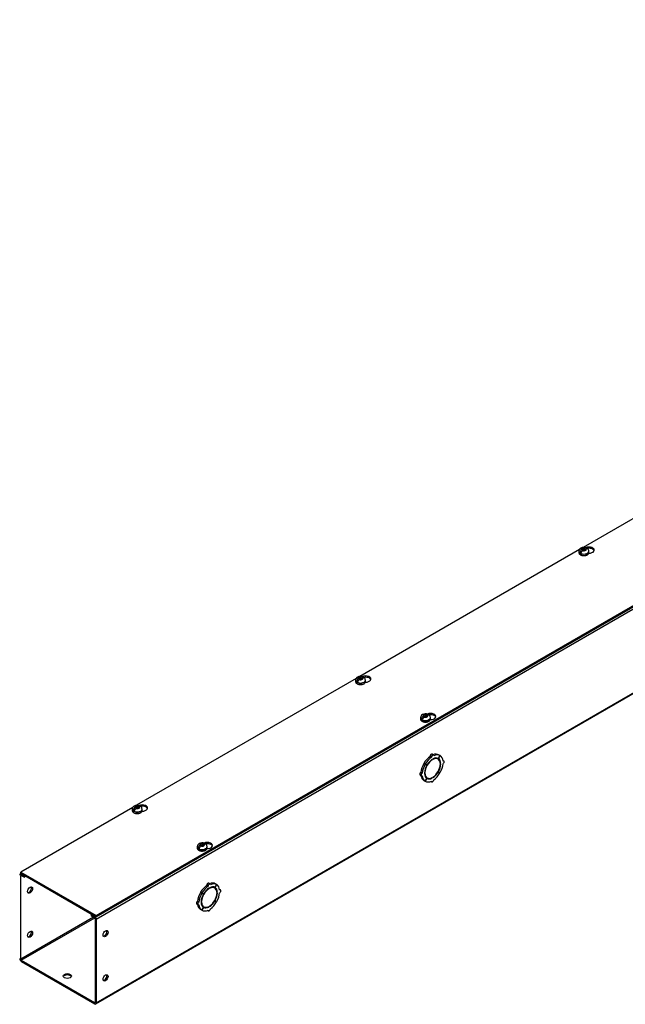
# Model space of a CAD drawing. Header units: inches. Extents: x 1 to 299, y -2 to 199.
# Tile 8 of 14: x 206 to 229, y 105 to 142. Entities that reach past the tile are written whole.
import ezdxf

# ---------------------------------------------------------------- set-up
doc = ezdxf.new("R2010")
doc.units = ezdxf.units.IN
doc.header["$MEASUREMENT"] = 0
for name, color, linetype in [('COM56308-2', 7, 'Continuous'), ('COM70722-7', 7, 'Continuous'), ('Default', 7, 'Continuous'), ('SCS19515', 7, 'Continuous')]:
    doc.layers.add(name, color=color, linetype=linetype)

# ---------------------------------------------------------------- blocks, each defined once
blk = doc.blocks.new('SE3')
at = {"layer": 'COM56308-2', "color": 7, "linetype": 'Continuous'}
for p, q in [((209.289, 108.218), (251.671, 132.687)), ((209.289, 108.172), (251.671, 132.641)), ((236.129, 127.022), (227.787, 122.206)), ((227.643, 122.123), (219.302, 117.307)), ((219.158, 117.224), (210.816, 112.408)), ((210.673, 112.325), (206.424, 109.872)), ((206.424, 109.872), (209.289, 108.218)), ((206.424, 109.826), (206.424, 109.872)), ((206.424, 109.826), (209.289, 108.172)), ((209.289, 108.172), (209.289, 108.218))]:
    blk.add_line(p, q, dxfattribs=at)
for centre, start_param, end_param in [((228.006, 122.103), 1.524212, 5.346834), ((228.006, 122.057), 3.341468, 5.034352), ((219.521, 117.204), 1.524212, 5.346834), ((219.521, 117.158), 3.341468, 5.034352), ((221.988, 115.78), 1.524212, 5.346834), ((221.988, 115.733), 3.341468, 5.034352), ((211.036, 112.305), 1.524212, 5.346834), ((211.036, 112.259), 3.341468, 5.034352), ((213.503, 110.881), 1.524212, 5.346834), ((213.503, 110.834), 3.341468, 5.034352)]:
    blk.add_ellipse(centre, major_axis=(-0.203, 0), ratio=0.57735, start_param=start_param, end_param=end_param, dxfattribs=at)
at = {"layer": 'COM70722-7', "color": 7, "linetype": 'Continuous'}
for p, q in [((294.142, 157.066), (209.289, 108.076)), ((209.271, 104.864), (294.124, 153.854)), ((209.289, 104.904), (294.142, 153.894)), ((222.023, 114.24), (221.973, 114.269)), ((222.054, 114.137), (222.037, 114.147)), ((222.099, 114.319), (222.048, 114.349)), ((222.054, 114.137), (222.054, 114.158)), ((222.082, 114.174), (222.082, 114.153)), ((222.274, 114.166), (222.223, 114.196)), ((222.348, 114.297), (222.285, 114.188)), ((222.287, 114.187), (222.285, 114.188)), ((222.287, 114.187), (222.35, 114.295)), ((222.348, 114.297), (222.297, 114.326)), ((222.35, 114.295), (222.348, 114.297)), ((222.494, 114.091), (222.46, 114.111)), ((221.785, 113.969), (221.734, 113.999)), ((221.734, 113.999), (221.797, 113.963)), ((221.788, 113.973), (221.737, 114.003)), ((221.799, 113.966), (221.737, 114.003)), ((221.785, 113.969), (221.848, 113.934)), ((221.85, 113.937), (221.788, 113.973)), ((221.848, 113.934), (221.797, 113.963)), ((221.85, 113.937), (221.799, 113.966)), ((222.377, 114.004), (222.357, 114.015)), ((222.359, 113.993), (222.377, 114.004)), ((222.377, 113.971), (222.359, 113.961)), ((221.59, 113.556), (221.641, 113.527)), ((221.672, 113.632), (221.621, 113.661)), ((221.785, 113.322), (221.734, 113.352)), ((221.759, 113.647), (221.776, 113.657)), ((221.776, 113.624), (221.759, 113.614)), ((221.776, 113.657), (221.76, 113.667)), ((221.848, 113.431), (221.785, 113.322)), ((221.788, 113.321), (221.85, 113.429)), ((221.811, 113.481), (221.861, 113.452)), ((221.85, 113.429), (221.848, 113.431)), ((222.054, 113.444), (222.034, 113.455)), ((222.054, 113.444), (222.054, 113.464)), ((222.082, 113.481), (222.082, 113.46)), ((222.285, 113.681), (222.273, 113.688)), ((222.287, 113.684), (222.275, 113.691)), ((222.285, 113.681), (222.348, 113.644)), ((222.35, 113.649), (222.287, 113.684)), ((221.788, 113.321), (221.785, 113.322)), ((222.002, 113.318), (222.036, 113.298)), ((206.438, 109.818), (206.398, 109.795)), ((206.42, 109.732), (206.441, 109.744)), ((206.42, 106.56), (206.42, 109.732)), ((206.463, 109.803), (206.441, 109.79)), ((206.441, 109.79), (206.557, 109.724)), ((206.441, 109.744), (206.557, 109.677)), ((206.579, 109.736), (206.557, 109.724)), ((206.557, 109.677), (206.557, 109.724)), ((206.619, 109.713), (206.557, 109.677)), ((213.538, 109.341), (213.487, 109.37)), ((213.568, 109.238), (213.552, 109.248)), ((213.614, 109.42), (213.563, 109.45)), ((213.568, 109.238), (213.568, 109.259)), ((213.597, 109.275), (213.597, 109.254)), ((213.789, 109.267), (213.738, 109.297)), ((213.862, 109.398), (213.8, 109.289)), ((213.802, 109.288), (213.8, 109.289)), ((213.802, 109.288), (213.865, 109.396)), ((213.862, 109.398), (213.811, 109.427)), ((213.865, 109.396), (213.862, 109.398)), ((213.3, 109.07), (213.249, 109.1)), ((213.249, 109.1), (213.312, 109.064)), ((213.302, 109.074), (213.251, 109.104)), ((213.314, 109.067), (213.251, 109.104)), ((213.3, 109.07), (213.363, 109.035)), ((213.365, 109.038), (213.302, 109.074)), ((213.363, 109.035), (213.312, 109.064)), ((213.365, 109.038), (213.314, 109.067)), ((213.891, 109.105), (213.872, 109.116)), ((213.874, 109.094), (213.891, 109.105)), ((213.891, 109.072), (213.874, 109.062)), ((214.009, 109.192), (213.975, 109.212)), ((213.105, 108.657), (213.156, 108.628)), ((213.187, 108.733), (213.136, 108.762)), ((213.273, 108.748), (213.291, 108.758)), ((213.291, 108.725), (213.273, 108.715)), ((213.291, 108.758), (213.275, 108.768)), ((213.363, 108.532), (213.3, 108.423)), ((213.302, 108.422), (213.365, 108.53)), ((213.325, 108.582), (213.376, 108.553)), ((213.365, 108.53), (213.363, 108.532)), ((213.568, 108.545), (213.549, 108.556)), ((213.568, 108.545), (213.568, 108.565)), ((213.597, 108.582), (213.597, 108.561)), ((213.8, 108.782), (213.788, 108.789)), ((213.802, 108.785), (213.79, 108.792)), ((213.8, 108.782), (213.862, 108.745)), ((213.865, 108.75), (213.802, 108.785)), ((209.188, 108.158), (206.42, 106.56)), ((206.441, 106.524), (209.229, 108.134)), ((209.112, 108.248), (209.134, 108.261)), ((209.112, 108.248), (209.228, 108.181)), ((209.112, 108.202), (209.112, 108.248)), ((209.112, 108.202), (209.228, 108.135)), ((209.228, 108.181), (209.25, 108.194)), ((209.249, 108.099), (209.249, 104.927)), ((213.3, 108.423), (213.249, 108.453)), ((213.302, 108.422), (213.3, 108.423)), ((213.517, 108.419), (213.551, 108.399)), ((209.289, 108.076), (209.289, 104.904)), ((206.441, 106.524), (209.228, 104.915)), ((206.441, 106.478), (209.228, 104.869)), ((209.249, 104.927), (209.228, 104.915))]:
    blk.add_line(p, q, dxfattribs=at)
for centre, major_axis, start_param, end_param in [((222.017, 113.838), (0.281, 0.487), 0.896739, 1.566433), ((222.068, 113.809), (-0.206, -0.357), 3.975495, 5.449283), ((222.068, 113.809), (0.281, 0.487), 0.896739, 1.566433), ((222.068, 113.809), (0.219, 0.379), 0.831128, 1.566433), ((222.017, 114.295), (-0.0313, -0.0541), 3.141593, 5.497787), ((222.068, 114.265), (-0.0313, -0.0541), 2.356194, 5.497787), ((222.017, 113.838), (0.281, 0.487), 0.004363, 0.620067), ((222.068, 113.809), (-0.206, -0.357), 2.404698, 3.878487), ((222.068, 113.809), (0.219, 0.379), 0.004363, 0.739668), ((222.068, 113.809), (0.281, 0.487), 0.004363, 0.674057), ((222.017, 113.838), (-0.206, -0.357), 3.141593, 3.271499), ((222.017, 113.838), (0.219, 0.379), 5.920402, 6.166551), ((222.068, 113.809), (0.219, 0.379), 5.543517, 6.278822), ((222.068, 113.809), (0.281, 0.487), 5.609128, 6.278822), ((222.463, 114.037), (-0.0313, -0.0541), 0.785398, 3.926991), ((222.017, 113.838), (-0.281, -0.487), 4.716752, 5.386446), ((222.068, 113.809), (-0.281, -0.487), 4.716752, 5.386446), ((222.068, 113.809), (-0.219, -0.379), 4.716752, 5.452057), ((222.017, 113.838), (-0.206, -0.357), 4.707761, 4.717017), ((222.068, 113.809), (0.206, 0.357), 3.975495, 5.449283), ((222.068, 113.809), (0.219, 0.379), 4.716752, 5.452057), ((222.068, 113.809), (0.281, 0.487), 4.716752, 5.386446), ((221.621, 113.61), (0.0313, 0.0541), 0.785398, 3.141593), ((222.017, 113.838), (-0.281, -0.487), 5.663118, 6.278822), ((221.672, 113.581), (0.0313, 0.0541), 0.785398, 3.926991), ((222.068, 113.809), (-0.281, -0.487), 5.609128, 6.278822), ((222.068, 113.809), (-0.219, -0.379), 5.543517, 6.278822), ((222.068, 113.809), (0.206, 0.357), 2.404698, 3.878487), ((222.017, 113.838), (0.206, 0.357), 3.011687, 3.141593), ((222.017, 113.838), (-0.219, -0.379), 0.116634, 0.362783), ((222.068, 113.809), (-0.219, -0.379), 0.004363, 0.739668), ((222.068, 113.352), (0.0312, 0.0541), 2.356194, 5.497787), ((222.068, 113.809), (-0.219, -0.379), 0.831128, 1.566433), ((222.068, 113.809), (-0.281, -0.487), 0.896739, 1.566433), ((222.068, 113.809), (-0.281, -0.487), 0.004363, 0.674057), ((206.441, 109.72), (0.043, -0.0745), 2.356194, 3.926991), ((206.441, 109.72), (0.0145, -0.0251), 2.356194, 3.926991), ((206.733, 109.213), (0.067, 0.115), 3.44948, 5.975298), ((213.531, 108.939), (0.281, 0.487), 0.896739, 1.566433), ((213.582, 108.91), (-0.206, -0.357), 3.975495, 5.449283), ((213.582, 108.91), (0.281, 0.487), 0.896739, 1.566433), ((213.582, 108.91), (0.219, 0.379), 0.831128, 1.566433), ((213.531, 109.396), (-0.0313, -0.0541), 3.141593, 5.497787), ((213.582, 109.366), (-0.0313, -0.0541), 2.356194, 5.497787), ((213.531, 108.939), (0.281, 0.487), 0.004363, 0.620067), ((213.582, 108.91), (-0.206, -0.357), 2.404698, 3.878487), ((213.582, 108.91), (0.219, 0.379), 0.004363, 0.739668), ((213.582, 108.91), (0.281, 0.487), 0.004363, 0.674057), ((213.531, 108.939), (-0.206, -0.357), 3.141593, 3.271499), ((213.531, 108.939), (0.219, 0.379), 5.920402, 6.166551), ((213.582, 108.91), (0.219, 0.379), 5.543517, 6.278822), ((213.582, 108.91), (0.281, 0.487), 5.609128, 6.278822), ((213.531, 108.939), (-0.281, -0.487), 4.716752, 5.386446), ((213.582, 108.91), (-0.281, -0.487), 4.716752, 5.386446), ((213.582, 108.91), (-0.219, -0.379), 4.716752, 5.452057), ((213.531, 108.939), (-0.206, -0.357), 4.707761, 4.717017), ((213.582, 108.91), (0.206, 0.357), 3.975495, 5.449283), ((213.582, 108.91), (0.219, 0.379), 4.716752, 5.452057), ((213.582, 108.91), (0.281, 0.487), 4.716752, 5.386446), ((213.978, 109.138), (-0.0313, -0.0541), 0.785398, 3.926991), ((213.136, 108.711), (0.0313, 0.0541), 0.785398, 3.141593), ((213.531, 108.939), (-0.281, -0.487), 5.663118, 6.278822), ((213.187, 108.682), (0.0313, 0.0541), 0.785398, 3.926991), ((213.582, 108.91), (-0.281, -0.487), 5.609128, 6.278822), ((213.582, 108.91), (-0.219, -0.379), 5.543517, 6.278822), ((213.582, 108.91), (0.206, 0.357), 2.404698, 3.878487), ((213.531, 108.939), (0.206, 0.357), 3.011686, 3.141593), ((213.531, 108.939), (-0.219, -0.379), 0.116634, 0.362783), ((213.582, 108.91), (-0.219, -0.379), 0.004363, 0.739668), ((213.582, 108.453), (0.0313, 0.0541), 2.356194, 5.497787), ((213.582, 108.91), (-0.219, -0.379), 0.831128, 1.566433), ((213.582, 108.91), (-0.281, -0.487), 0.896739, 1.566433), ((209.228, 108.111), (-0.043, 0.0745), 3.926991, 5.497787), ((209.228, 108.111), (-0.0145, 0.0251), 3.926991, 5.497787), ((213.582, 108.91), (-0.281, -0.487), 0.004363, 0.674057), ((206.733, 107.534), (0.067, 0.115), 3.44948, 5.975298), ((209.602, 107.557), (-0.066, -0.115), 0.307887, 2.833706), ((206.441, 106.548), (-0.043, 0.0745), 0.785398, 2.356194), ((206.441, 106.548), (-0.0145, 0.0251), 0.785398, 2.356194), ((208.188, 105.877), (-0.156, 0), 3.402495, 6.022283), ((209.602, 105.877), (-0.066, -0.115), 0.307887, 2.833706), ((209.228, 104.939), (-0.0145, 0.0251), 2.356194, 3.926991), ((209.228, 104.939), (-0.043, 0.0745), 2.356194, 3.926991)]:
    blk.add_ellipse(centre, major_axis=major_axis, ratio=0.57735, start_param=start_param, end_param=end_param, dxfattribs=at)
for centre, major_axis in [((206.774, 109.19), (0.066, 0.115)), ((206.774, 107.51), (0.067, 0.115)), ((209.642, 107.534), (-0.067, -0.115)), ((208.188, 105.924), (-0.156, 0)), ((209.642, 105.854), (-0.067, -0.115))]:
    blk.add_ellipse(centre, major_axis=major_axis, ratio=0.57735, dxfattribs=at)
at = {"layer": 'SCS19515', "color": 7, "linetype": 'Continuous'}
for p, q in [((227.626, 122.061), (227.626, 122.012)), ((227.734, 122.052), (227.663, 122.011)), ((227.758, 122.127), (227.727, 122.109)), ((227.758, 122.167), (227.828, 122.167)), ((227.758, 122.127), (227.758, 122.167)), ((227.758, 122.127), (227.758, 122.076)), ((227.758, 122.106), (227.828, 122.106)), ((227.77, 122.085), (227.8, 122.103)), ((227.87, 122.103), (227.8, 122.103)), ((227.858, 122.185), (227.828, 122.167)), ((227.828, 122.106), (227.828, 122.167)), ((227.87, 122.13), (227.828, 122.106)), ((227.87, 122.143), (227.901, 122.161)), ((227.87, 122.143), (227.87, 122.103)), ((228.001, 122.012), (228.001, 122.061)), ((219.141, 117.162), (219.141, 117.113)), ((219.249, 117.153), (219.178, 117.112)), ((219.273, 117.228), (219.242, 117.21)), ((219.273, 117.268), (219.342, 117.268)), ((219.273, 117.228), (219.273, 117.268)), ((219.273, 117.228), (219.273, 117.177)), ((219.273, 117.207), (219.342, 117.207)), ((219.284, 117.186), (219.315, 117.204)), ((219.385, 117.204), (219.315, 117.204)), ((219.373, 117.286), (219.342, 117.268)), ((219.342, 117.207), (219.342, 117.268)), ((219.385, 117.232), (219.342, 117.207)), ((219.385, 117.244), (219.416, 117.262)), ((219.385, 117.244), (219.385, 117.204)), ((219.516, 117.113), (219.516, 117.162)), ((221.608, 115.738), (221.608, 115.689)), ((221.716, 115.729), (221.645, 115.688)), ((221.74, 115.804), (221.709, 115.786)), ((221.74, 115.844), (221.809, 115.844)), ((221.74, 115.804), (221.74, 115.844)), ((221.74, 115.804), (221.74, 115.753)), ((221.74, 115.783), (221.809, 115.783)), ((221.751, 115.761), (221.782, 115.779)), ((221.852, 115.779), (221.782, 115.779)), ((221.84, 115.862), (221.809, 115.844)), ((221.809, 115.783), (221.809, 115.844)), ((221.852, 115.807), (221.809, 115.783)), ((221.852, 115.819), (221.883, 115.837)), ((221.852, 115.819), (221.852, 115.779)), ((221.983, 115.689), (221.983, 115.738)), ((210.656, 112.263), (210.656, 112.214)), ((210.764, 112.254), (210.692, 112.213)), ((210.787, 112.329), (210.757, 112.311)), ((210.787, 112.369), (210.857, 112.369)), ((210.787, 112.329), (210.787, 112.369)), ((210.787, 112.329), (210.787, 112.278)), ((210.787, 112.308), (210.857, 112.308)), ((210.799, 112.287), (210.83, 112.305)), ((210.899, 112.305), (210.83, 112.305)), ((210.888, 112.387), (210.857, 112.369)), ((210.857, 112.308), (210.857, 112.369)), ((210.899, 112.333), (210.857, 112.308)), ((210.899, 112.345), (210.93, 112.363)), ((210.899, 112.345), (210.899, 112.305)), ((211.031, 112.214), (211.031, 112.263)), ((213.123, 110.839), (213.123, 110.79)), ((213.231, 110.83), (213.159, 110.789)), ((213.255, 110.905), (213.224, 110.887)), ((213.255, 110.945), (213.324, 110.945)), ((213.255, 110.905), (213.255, 110.945)), ((213.255, 110.905), (213.255, 110.854)), ((213.255, 110.884), (213.324, 110.884)), ((213.266, 110.862), (213.297, 110.88)), ((213.367, 110.88), (213.297, 110.88)), ((213.355, 110.963), (213.324, 110.945)), ((213.324, 110.884), (213.324, 110.945)), ((213.367, 110.908), (213.324, 110.884)), ((213.367, 110.92), (213.397, 110.938)), ((213.367, 110.92), (213.367, 110.88)), ((213.498, 110.79), (213.498, 110.839))]:
    blk.add_line(p, q, dxfattribs=at)
for centre, radius, start, end in [((227.762, 122.059), 0.135, 117.3285, 179.1075), ((227.805, 121.988), 0.144, 122.6431, 170.9725), ((227.814, 121.965), 0.243, 69.2379, 118.0914), ((227.847, 121.964), 0.144, 122.6435, 170.9722), ((227.874, 122.062), 0.127, 359.9704, 52.2051), ((219.277, 117.16), 0.135, 117.3285, 179.1075), ((219.319, 117.089), 0.144, 122.6431, 170.9725), ((219.329, 117.066), 0.243, 69.2379, 118.0914), ((219.362, 117.065), 0.144, 122.6435, 170.9722), ((219.388, 117.163), 0.127, 359.9704, 52.2051), ((221.744, 115.736), 0.135, 117.3285, 179.1075), ((221.786, 115.665), 0.144, 122.6431, 170.9725), ((221.796, 115.641), 0.243, 69.2379, 118.0914), ((221.829, 115.64), 0.144, 122.6435, 170.9722), ((221.855, 115.738), 0.127, 359.9704, 52.2051), ((210.791, 112.261), 0.135, 117.3285, 179.1075), ((210.834, 112.19), 0.144, 122.6431, 170.9725), ((210.844, 112.167), 0.243, 69.2379, 118.0914), ((210.877, 112.166), 0.144, 122.6435, 170.9722), ((210.903, 112.264), 0.127, 359.9704, 52.2051), ((213.259, 110.837), 0.135, 117.3285, 179.1075), ((213.301, 110.766), 0.144, 122.6431, 170.9725), ((213.311, 110.742), 0.243, 69.2379, 118.0914), ((213.344, 110.741), 0.144, 122.6435, 170.9722), ((213.37, 110.839), 0.127, 359.9704, 52.2051)]:
    blk.add_arc(centre, radius, start, end, dxfattribs=at)
for centre, major_axis, start_param, end_param in [((227.814, 122.061), (-0.187, 0), 0.000134, 3.142295), ((227.814, 122.012), (0.187, 0), 3.141593, 6.283185), ((227.814, 122.074), (-0.186, 0), 0.623612, 0.947184), ((227.814, 122.135), (0.0975, 0), 1.098165, 3.614224), ((227.814, 122.135), (-0.0975, 0), 1.098165, 3.614224), ((219.329, 117.162), (-0.188, 0), 0.000134, 3.142295), ((219.329, 117.113), (0.188, 0), 3.141593, 6.283185), ((219.329, 117.175), (-0.186, 0), 0.623612, 0.947184), ((219.329, 117.236), (0.0975, 0), 1.098165, 3.614224), ((219.329, 117.236), (-0.0975, 0), 1.098165, 3.614224), ((221.796, 115.738), (-0.187, 0), 0.000134, 3.142295), ((221.796, 115.689), (0.187, 0), 3.141593, 6.283185), ((221.796, 115.75), (-0.186, 0), 0.623612, 0.947184), ((221.796, 115.812), (0.0975, 0), 1.098165, 3.614224), ((221.796, 115.812), (-0.0975, 0), 1.098165, 3.614224), ((210.843, 112.263), (-0.188, 0), 0.000134, 3.142295), ((210.843, 112.214), (0.188, 0), 3.141593, 6.283185), ((210.843, 112.276), (-0.186, 0), 0.623612, 0.947184), ((210.843, 112.337), (0.0975, 0), 1.098165, 3.614224), ((210.843, 112.337), (-0.0975, 0), 1.098165, 3.614224), ((213.311, 110.839), (-0.188, 0), 0.000134, 3.142295), ((213.311, 110.79), (0.188, 0), 3.141593, 6.283185), ((213.311, 110.851), (-0.186, 0), 0.623612, 0.947184), ((213.311, 110.913), (0.0975, 0), 1.098165, 3.614224), ((213.311, 110.913), (-0.0975, 0), 1.098165, 3.614224)]:
    blk.add_ellipse(centre, major_axis=major_axis, ratio=0.57735, start_param=start_param, end_param=end_param, dxfattribs=at)
for points, knots in [([(227.627, 122.015), (227.627, 122.014), (227.626, 122.007), (227.628, 121.993), (227.635, 121.975), (227.645, 121.958), (227.66, 121.943), (227.678, 121.929), (227.699, 121.917), (227.723, 121.907), (227.75, 121.9), (227.777, 121.895), (227.806, 121.893), (227.834, 121.894), (227.863, 121.897), (227.89, 121.903), (227.915, 121.911), (227.932, 121.919), (227.94, 121.924), (227.941, 121.924)], [0, 0, 0, 0, 0.012801, 0.073123, 0.133075, 0.194021, 0.256996, 0.322092, 0.388598, 0.455617, 0.522531, 0.589237, 0.655787, 0.722292, 0.788875, 0.855641, 0.922735, 0.986602, 1, 1, 1, 1]), ([(227.921, 122.167), (227.921, 122.169), (227.92, 122.171), (227.919, 122.175), (227.917, 122.178), (227.913, 122.184), (227.911, 122.186), (227.906, 122.19), (227.903, 122.191), (227.897, 122.193), (227.894, 122.194), (227.888, 122.194), (227.884, 122.194), (227.877, 122.193), (227.873, 122.192), (227.866, 122.189), (227.862, 122.187), (227.858, 122.185)], [0.0718773, 0.0718773, 0.0718773, 0.0718773, 0.125, 0.125, 0.25, 0.25, 0.375, 0.375, 0.5, 0.5, 0.625, 0.625, 0.75, 0.75, 0.875, 0.875, 1, 1, 1, 1]), ([(227.901, 122.161), (227.905, 122.163), (227.908, 122.165), (227.916, 122.167), (227.919, 122.168), (227.927, 122.17), (227.93, 122.17), (227.937, 122.169), (227.94, 122.169), (227.946, 122.167), (227.948, 122.165), (227.951, 122.163), (227.951, 122.163), (227.952, 122.163)], [0, 0, 0, 0, 0.125, 0.125, 0.25, 0.25, 0.375, 0.375, 0.5, 0.5, 0.625, 0.625, 0.6404574, 0.6404574, 0.6404574, 0.6404574]), ([(227.941, 121.924), (227.946, 121.927), (227.956, 121.933), (227.971, 121.946), (227.986, 121.963), (227.996, 121.981), (228.001, 121.998), (228.001, 122.007), (228.001, 122.011)], [0, 0, 0, 0, 0.108041, 0.311121, 0.513715, 0.71159, 0.901702, 1, 1, 1, 1]), ([(219.142, 117.116), (219.141, 117.115), (219.141, 117.108), (219.143, 117.094), (219.15, 117.076), (219.16, 117.059), (219.174, 117.044), (219.192, 117.03), (219.214, 117.018), (219.238, 117.008), (219.264, 117.001), (219.292, 116.996), (219.321, 116.994), (219.349, 116.995), (219.377, 116.998), (219.405, 117.004), (219.43, 117.012), (219.447, 117.02), (219.455, 117.025), (219.456, 117.025)], [0, 0, 0, 0, 0.012801, 0.073123, 0.133075, 0.194021, 0.256996, 0.322092, 0.388598, 0.455617, 0.522531, 0.589237, 0.655787, 0.722292, 0.788875, 0.855641, 0.922735, 0.986602, 1, 1, 1, 1]), ([(219.436, 117.268), (219.436, 117.27), (219.435, 117.272), (219.433, 117.276), (219.432, 117.279), (219.428, 117.285), (219.426, 117.287), (219.421, 117.291), (219.418, 117.292), (219.412, 117.294), (219.409, 117.295), (219.402, 117.295), (219.399, 117.295), (219.392, 117.294), (219.388, 117.293), (219.381, 117.29), (219.377, 117.288), (219.373, 117.286)], [0.0718773, 0.0718773, 0.0718773, 0.0718773, 0.125, 0.125, 0.25, 0.25, 0.375, 0.375, 0.5, 0.5, 0.625, 0.625, 0.75, 0.75, 0.875, 0.875, 1, 1, 1, 1]), ([(219.416, 117.262), (219.419, 117.264), (219.423, 117.266), (219.431, 117.268), (219.434, 117.269), (219.441, 117.271), (219.445, 117.271), (219.451, 117.27), (219.455, 117.27), (219.46, 117.268), (219.463, 117.266), (219.466, 117.264), (219.466, 117.264), (219.466, 117.264)], [0, 0, 0, 0, 0.125, 0.125, 0.25, 0.25, 0.375, 0.375, 0.5, 0.5, 0.625, 0.625, 0.6404574, 0.6404574, 0.6404574, 0.6404574]), ([(219.456, 117.025), (219.46, 117.028), (219.47, 117.034), (219.486, 117.047), (219.501, 117.064), (219.511, 117.082), (219.516, 117.099), (219.516, 117.108), (219.516, 117.112)], [0, 0, 0, 0, 0.108041, 0.311121, 0.513715, 0.71159, 0.901702, 1, 1, 1, 1]), ([(221.609, 115.692), (221.609, 115.691), (221.608, 115.683), (221.61, 115.669), (221.617, 115.652), (221.627, 115.635), (221.642, 115.62), (221.66, 115.606), (221.681, 115.594), (221.705, 115.584), (221.731, 115.577), (221.759, 115.572), (221.788, 115.57), (221.816, 115.57), (221.845, 115.574), (221.872, 115.58), (221.897, 115.588), (221.914, 115.596), (221.922, 115.6), (221.923, 115.601)], [0, 0, 0, 0, 0.012801, 0.073123, 0.133075, 0.194021, 0.256996, 0.322092, 0.388598, 0.455617, 0.522531, 0.589237, 0.655787, 0.722292, 0.788875, 0.855641, 0.922735, 0.986602, 1, 1, 1, 1]), ([(221.903, 115.844), (221.903, 115.846), (221.902, 115.847), (221.9, 115.852), (221.899, 115.855), (221.895, 115.86), (221.893, 115.863), (221.888, 115.866), (221.885, 115.868), (221.879, 115.87), (221.876, 115.871), (221.869, 115.871), (221.866, 115.871), (221.859, 115.87), (221.855, 115.869), (221.848, 115.866), (221.844, 115.864), (221.84, 115.862)], [0.0718773, 0.0718773, 0.0718773, 0.0718773, 0.125, 0.125, 0.25, 0.25, 0.375, 0.375, 0.5, 0.5, 0.625, 0.625, 0.75, 0.75, 0.875, 0.875, 1, 1, 1, 1]), ([(221.883, 115.837), (221.886, 115.839), (221.89, 115.841), (221.898, 115.844), (221.901, 115.845), (221.908, 115.846), (221.912, 115.847), (221.919, 115.846), (221.922, 115.845), (221.927, 115.843), (221.93, 115.842), (221.933, 115.84), (221.933, 115.839), (221.934, 115.839)], [0, 0, 0, 0, 0.125, 0.125, 0.25, 0.25, 0.375, 0.375, 0.5, 0.5, 0.625, 0.625, 0.6404574, 0.6404574, 0.6404574, 0.6404574]), ([(221.923, 115.601), (221.927, 115.604), (221.937, 115.61), (221.953, 115.623), (221.968, 115.639), (221.978, 115.658), (221.983, 115.675), (221.983, 115.684), (221.983, 115.688)], [0, 0, 0, 0, 0.108041, 0.311121, 0.513715, 0.71159, 0.901702, 1, 1, 1, 1]), ([(210.656, 112.217), (210.656, 112.216), (210.655, 112.209), (210.658, 112.195), (210.664, 112.177), (210.675, 112.16), (210.689, 112.145), (210.707, 112.131), (210.729, 112.119), (210.753, 112.109), (210.779, 112.102), (210.807, 112.097), (210.835, 112.095), (210.864, 112.096), (210.892, 112.099), (210.919, 112.105), (210.944, 112.113), (210.961, 112.121), (210.969, 112.126), (210.971, 112.126)], [0, 0, 0, 0, 0.012801, 0.073123, 0.133075, 0.194021, 0.256996, 0.322092, 0.388598, 0.455617, 0.522531, 0.589237, 0.655787, 0.722292, 0.788875, 0.855641, 0.922735, 0.986602, 1, 1, 1, 1]), ([(210.951, 112.37), (210.95, 112.371), (210.95, 112.373), (210.948, 112.377), (210.946, 112.38), (210.943, 112.386), (210.94, 112.388), (210.935, 112.392), (210.933, 112.393), (210.927, 112.395), (210.924, 112.396), (210.917, 112.396), (210.914, 112.396), (210.906, 112.395), (210.903, 112.394), (210.895, 112.391), (210.892, 112.389), (210.888, 112.387)], [0.0718773, 0.0718773, 0.0718773, 0.0718773, 0.125, 0.125, 0.25, 0.25, 0.375, 0.375, 0.5, 0.5, 0.625, 0.625, 0.75, 0.75, 0.875, 0.875, 1, 1, 1, 1]), ([(210.93, 112.363), (210.934, 112.365), (210.938, 112.367), (210.945, 112.369), (210.949, 112.37), (210.956, 112.372), (210.96, 112.372), (210.966, 112.372), (210.969, 112.371), (210.975, 112.369), (210.978, 112.367), (210.981, 112.365), (210.981, 112.365), (210.981, 112.365)], [0, 0, 0, 0, 0.125, 0.125, 0.25, 0.25, 0.375, 0.375, 0.5, 0.5, 0.625, 0.625, 0.6404574, 0.6404574, 0.6404574, 0.6404574]), ([(210.971, 112.126), (210.975, 112.129), (210.985, 112.135), (211.001, 112.148), (211.015, 112.165), (211.025, 112.183), (211.03, 112.2), (211.03, 112.209), (211.03, 112.213)], [0, 0, 0, 0, 0.108041, 0.311121, 0.513715, 0.71159, 0.901702, 1, 1, 1, 1]), ([(213.123, 110.793), (213.123, 110.792), (213.122, 110.785), (213.125, 110.77), (213.131, 110.753), (213.142, 110.736), (213.156, 110.721), (213.174, 110.707), (213.196, 110.695), (213.22, 110.685), (213.246, 110.678), (213.274, 110.673), (213.302, 110.671), (213.331, 110.672), (213.359, 110.675), (213.386, 110.681), (213.411, 110.689), (213.429, 110.697), (213.436, 110.701), (213.438, 110.702)], [0, 0, 0, 0, 0.012801, 0.073123, 0.133075, 0.194021, 0.256996, 0.322092, 0.388598, 0.455617, 0.522531, 0.589237, 0.655787, 0.722292, 0.788875, 0.855641, 0.922735, 0.986602, 1, 1, 1, 1]), ([(213.418, 110.945), (213.417, 110.947), (213.417, 110.948), (213.415, 110.953), (213.413, 110.956), (213.41, 110.961), (213.407, 110.964), (213.402, 110.967), (213.4, 110.969), (213.394, 110.971), (213.391, 110.972), (213.384, 110.972), (213.381, 110.972), (213.374, 110.971), (213.37, 110.97), (213.362, 110.967), (213.359, 110.965), (213.355, 110.963)], [0.0718773, 0.0718773, 0.0718773, 0.0718773, 0.125, 0.125, 0.25, 0.25, 0.375, 0.375, 0.5, 0.5, 0.625, 0.625, 0.75, 0.75, 0.875, 0.875, 1, 1, 1, 1]), ([(213.397, 110.938), (213.401, 110.94), (213.405, 110.942), (213.412, 110.945), (213.416, 110.946), (213.423, 110.947), (213.427, 110.948), (213.433, 110.947), (213.436, 110.946), (213.442, 110.944), (213.445, 110.943), (213.448, 110.941), (213.448, 110.94), (213.448, 110.94)], [0, 0, 0, 0, 0.125, 0.125, 0.25, 0.25, 0.375, 0.375, 0.5, 0.5, 0.625, 0.625, 0.6404574, 0.6404574, 0.6404574, 0.6404574]), ([(213.438, 110.702), (213.442, 110.705), (213.452, 110.711), (213.468, 110.724), (213.482, 110.74), (213.492, 110.759), (213.498, 110.776), (213.497, 110.785), (213.497, 110.789)], [0, 0, 0, 0, 0.108041, 0.311121, 0.513715, 0.71159, 0.901702, 1, 1, 1, 1])]:
    blk.add_open_spline(points, degree=3, knots=knots, dxfattribs=at)

msp = doc.modelspace()

# ---------------------------------------------------------------- block references
at = {"layer": 'Default'}
msp.add_blockref('SE3', (0, 0), dxfattribs=at)

doc.saveas('drawing.dxf')
